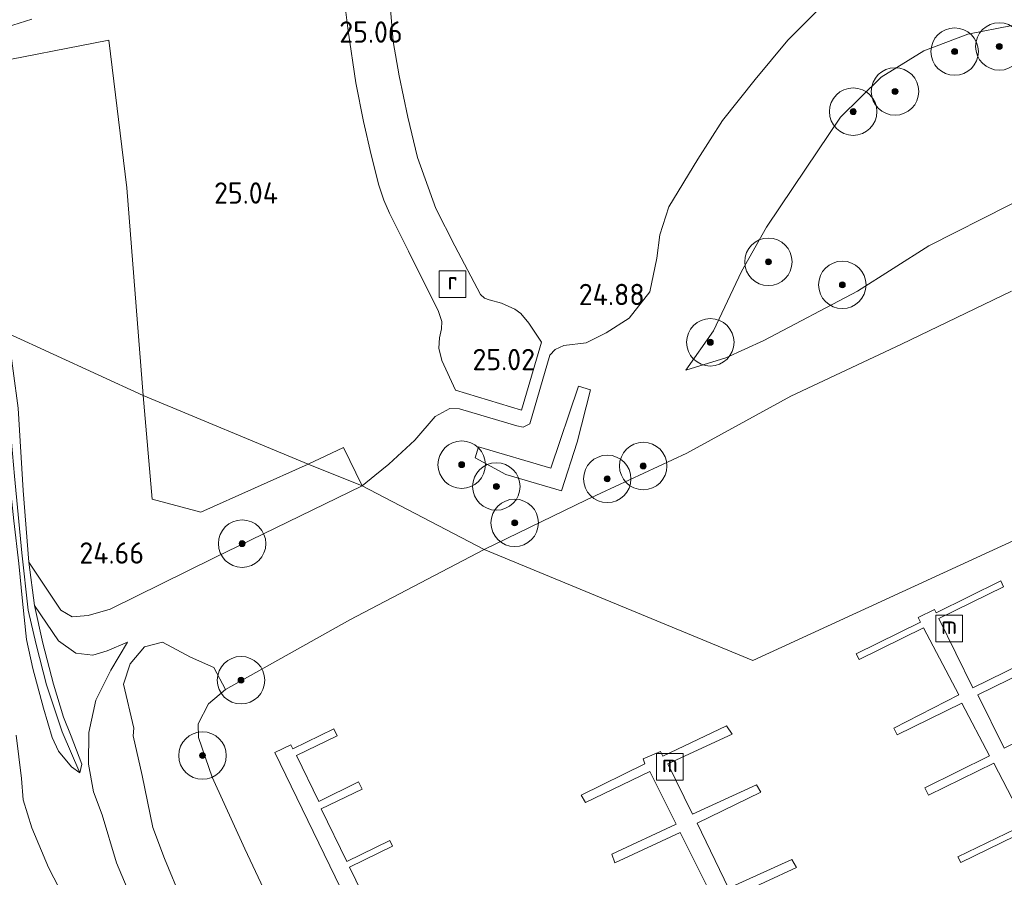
# Model space of a CAD drawing. Header units: metres. Extents: x 185049 to 189876, y 349292 to 352302.
# Tile 230 of 256: x 187889 to 187972, y 351543 to 351615. Entities that reach past the tile are written whole.
import ezdxf
from ezdxf.enums import TextEntityAlignment as Align

# ---------------------------------------------------------------- set-up
doc = ezdxf.new("R2010")
doc.units = ezdxf.units.M
for name, color, linetype, lineweight in [('B-WE-GR-BOOM-S', 90, 'Continuous', 25), ('B-WE-GR-GRAS-GV', 60, 'Continuous', 13), ('B-WE-GR-PERK-GV', 90, 'Continuous', 13), ('B-WE-GR-STRUIK-GV', 90, 'Continuous', 13), ('B-WE-GW-TALUD_KRUIN-G', 90, 'Continuous', 18), ('B-WE-GW-TALUD_TEEN-G', 90, 'Continuous', 18), ('B-WE-IE-MEUBILAIR_WATERWEGMEUBILAIR-S', 150, 'Continuous', 25), ('B-WE-IE-TERREINAFSCHEIDING_KUNSTMATIG_MUUR-GV', 90, 'Continuous', 18), ('B-WE-KW-KUNSTWERK_STEIGER-GV', 170, 'Continuous', 18), ('B-WE-OG-WATER_GREPPEL-G', 160, 'Continuous', 18), ('B-WE-OG-WATER_HAVEN-GV', 170, 'Continuous', 18), ('B-WE-OG-WATER_SLOOT-G', 120, 'Continuous', 18), ('B-WE-RI-GWA_RIOOLPUT-S', 30, 'Continuous', 25), ('B-WE-VH-VERHARDING_ASFALT-GV', 252, 'Continuous', 18), ('X-XX-AL-HOOGTELABEL-S', 7, 'Continuous', 25)]:
    doc.layers.add(name, color=color, linetype=linetype, lineweight=lineweight)
doc.styles.add('NLCS-ISO', font='NLCS-ISO.ttf')
doc.styles.add('NLCS-ISO-ANNOTATIVE-T18', font='NLCS-ISO.ttf', dxfattribs={"height": 1.8})

# ---------------------------------------------------------------- blocks, each defined once
blk = doc.blocks.new('SAL-HOOGTELABEL-SO')
at = {"color": 0, "linetype": 'ByBlock', "lineweight": -2, "style": 'NLCS-ISO-ANNOTATIVE-T18'}
blk.add_attdef('HOOGTE', text='', height=1.8, dxfattribs=at).set_placement((2.788, 0), align=Align.RIGHT)
blk = doc.blocks.new('SGR-BOOM_01-SO')
at = {"linetype": 'ByBlock', "lineweight": 18}
h = blk.add_hatch(color=0, dxfattribs=at)
h.dxf.hatch_style = 1
edge = h.paths.add_edge_path()
edge.add_arc((0, 0), 0.25, 0, 360)
at = {"color": 0, "linetype": 'ByBlock', "lineweight": 18}
for radius in [2, 0.25]:
    blk.add_circle((0, 0), radius, dxfattribs=at)
blk = doc.blocks.new('SIE-WATER_MEERPAAL-SO')
at = {"color": 0, "linetype": 'ByBlock', "lineweight": 18}
blk.add_lwpolyline([(-1.125, -1.125), (1.125, -1.125), (1.125, 1.125), (-1.125, 1.125)], close=True, dxfattribs=at)
at = {"color": 0, "linetype": 'ByBlock', "lineweight": 18, "style": 'NLCS-ISO'}
blk.add_text('m', height=1.5, dxfattribs=at).set_placement((0, 0.283), align=Align.MIDDLE_CENTER)
blk = doc.blocks.new('SRI-PUT_INSPECTIEPUT_RIOOLPUT-SO')
at = {"color": 0, "linetype": 'ByBlock', "lineweight": 18}
blk.add_lwpolyline([(-1.125, -1.125), (1.125, -1.125), (1.125, 1.125), (-1.125, 1.125)], close=True, dxfattribs=at)
at = {"color": 0, "linetype": 'ByBlock', "lineweight": 18, "style": 'NLCS-ISO'}
blk.add_text('r', height=1.5, dxfattribs=at).set_placement((0, 0.283), align=Align.MIDDLE_CENTER)

msp = doc.modelspace()

# ---------------------------------------------------------------- linework, layer by layer
at = {"layer": 'B-WE-GR-GRAS-GV'}
for points in [[(187915.932, 351617.381, 25.043), (187916.31, 351614.405, 25.047), (187916.942, 351610.023, 25.058), (187917.583, 351606.782, 25.094), (187918.248, 351603.974, 25.094), (187918.878, 351601.413, 25.094), (187919.314, 351600.155, 25.094), (187919.788, 351599.064, 25.094), (187921.397, 351595.843, 25.039), (187923.903, 351590.762, 25.015), (187924.198, 351589.932, 25.011), (187924.164, 351589.3, 25.011), (187923.988, 351588.554, 25.011), (187923.946, 351587.682, 25.007), (187924.196, 351586.645, 25.003), (187925.362, 351584.132, 24.995), (187930.905, 351582.459, 24.995), (187932.604, 351588.175, 24.999), (187931.517, 351589.791, 24.999), (187930.863, 351590.607, 25.015), (187930.355, 351590.972, 25.015), (187929.235, 351591.464, 25.015), (187928.191, 351591.737, 25.011), (187927.802, 351591.889, 25.011), (187927.461, 351592.191, 25.023), (187925.303, 351596.306, 25.055), (187923.684, 351599.431, 25.058), (187922.154, 351603.754, 25.051), (187921.339, 351607.148, 25.051), (187920.612, 351610.626, 25.035), (187920.083, 351613.531, 25.039), (187919.839, 351616.59, 25.011)], [(187955.872, 351616.122, 24.856), (187953.367, 351613.629, 24.856), (187950.623, 351610.313, 24.871), (187947.861, 351606.856, 24.871), (187945.772, 351603.613, 24.879), (187943.346, 351599.588, 24.887), (187942.571, 351597.226, 24.871), (187942.315, 351595.255, 24.84), (187941.717, 351592.413, 24.82), (187939.983, 351590.204, 24.808), (187938.062, 351588.973, 24.738), (187936.372, 351588.126, 24.734), (187934.495, 351587.885, 24.852), (187933.747, 351587.57, 24.923), (187933.307, 351587.085, 24.954), (187931.611, 351581.287, 25.001), (187931.048, 351581.002, 24.954), (187930.523, 351581.13, 24.954), (187925.689, 351582.564, 24.978), (187924.88, 351582.598, 24.978), (187923.627, 351581.912, 24.946), (187921.922, 351579.931, 24.911), (187919.724, 351577.888, 24.864), (187918.541, 351576.946, 24.793), (187917.482, 351576.062, 24.645), (187915.914, 351579.3, 24.978), (187912.926, 351577.899, 24.721), (187899.007, 351583.695, 24.921), (187897.647, 351601.175, 25.151), (187896.117, 351613.631, 25.131), (187885.451, 351611.558, 25.131)], [(187972.223, 351592.472, 20.886), (187962.935, 351588.003, 20.886), (187953.607, 351583.641, 20.886), (187944.851, 351578.834, 20.886), (187936.38, 351574.884, 20.886), (187927.755, 351570.696, 20.885), (187917.482, 351576.062, 24.645), (187918.541, 351576.946, 24.793), (187919.724, 351577.888, 24.864), (187921.922, 351579.931, 24.911), (187923.627, 351581.912, 24.946), (187924.88, 351582.598, 24.978), (187925.689, 351582.564, 24.978), (187930.523, 351581.13, 24.954), (187931.048, 351581.002, 24.954), (187931.611, 351581.287, 25.001), (187933.307, 351587.085, 24.954), (187933.747, 351587.57, 24.923), (187934.495, 351587.885, 24.852), (187936.372, 351588.126, 24.734), (187938.062, 351588.973, 24.738), (187939.983, 351590.204, 24.808), (187941.717, 351592.413, 24.82), (187942.315, 351595.255, 24.84), (187942.571, 351597.226, 24.871), (187943.346, 351599.588, 24.887), (187945.772, 351603.613, 24.879), (187947.861, 351606.856, 24.871), (187950.623, 351610.313, 24.871), (187953.367, 351613.629, 24.856), (187955.872, 351616.122, 24.856)], [(187884.798, 351613.884, 25.055), (187889.625, 351615.402, 25.047)], [(187899.779, 351537.166, 23.113), (187896.76, 351544.292, 23.113), (187895.571, 351548.339, 23.059), (187894.844, 351550.288, 23.05), (187894.425, 351552.619, 23.059), (187894.439, 351555.268, 23.059), (187895.032, 351558.006, 23.147), (187896.299, 351560.532, 23.214), (187897.695, 351562.9, 23.378), (187895.973, 351562.151, 23.424), (187894.784, 351561.81, 23.483), (187893.346, 351561.964, 23.571), (187891.871, 351563, 23.764), (187889.866, 351565.985, 23.944), (187889.395, 351569.628, 24.104), (187892.083, 351565.584, 24.481), (187893.03, 351565.043, 24.473), (187894.371, 351565.135, 24.49), (187896.248, 351565.682, 24.573), (187904.955, 351569.975, 24.636), (187917.482, 351576.062, 24.645), (187927.755, 351570.696, 20.885), (187916.451, 351564.77, 20.885), (187905.972, 351558.906, 20.885), (187904.968, 351560.747, 21.641), (187903.005, 351561.625, 22.646), (187900.658, 351562.886, 22.998), (187899.122, 351562.497, 23.05), (187897.935, 351561.072, 23.024), (187897.364, 351559.341, 22.706), (187898.221, 351555.655, 22.474), (187898.184, 351555.002, 22.38), (187898.925, 351551.661, 22.397), (187899.822, 351547.284, 22.431), (187900.829, 351544.675, 22.431), (187902.299, 351541.068, 22.5)], [(187888.527, 351569.526, 24.15), (187888.849, 351566.344, 24.015), (187889.192, 351563.121, 23.772), (187889.713, 351560.689, 23.474), (187890.624, 351557.343, 23.474), (187891.34, 351554.866, 23.432), (187891.893, 351553.694, 23.352), (187892.983, 351552.384, 23.231), (187893.677, 351551.895, 23.101), (187893.84, 351552.625, 22.971), (187892.962, 351554.971, 23.235), (187892.304, 351556.56, 23.386), (187891.454, 351559.363, 23.483), (187890.564, 351562.804, 23.718), (187889.866, 351565.985, 23.944), (187891.871, 351563, 23.764), (187893.346, 351561.964, 23.571), (187894.784, 351561.81, 23.483), (187895.973, 351562.151, 23.424), (187897.695, 351562.9, 23.378), (187896.299, 351560.532, 23.214), (187895.032, 351558.006, 23.147), (187894.439, 351555.268, 23.059), (187894.425, 351552.619, 23.059), (187894.844, 351550.288, 23.05), (187895.571, 351548.339, 23.059), (187896.76, 351544.292, 23.113), (187899.779, 351537.166, 23.113)], [(187893.346, 351539.434, 23.277), (187891.033, 351543.898, 23.264), (187889.623, 351547.241, 23.273), (187888.891, 351549.596, 23.281), (187888.771, 351551.395, 23.29), (187888.323, 351555.044, 23.399)]]:
    msp.add_polyline3d(points, dxfattribs=at)
for points in [[(187947.092, 351589.136, 22.922), (187944.767, 351585.814, 22.768), (187948.124, 351586.872, 22.682), (187951.328, 351588.322, 22.65), (187959.227, 351592.465, 22.682), (187965.253, 351596.287, 22.705), (187972.026, 351599.726, 22.729), (187979.375, 351603.55, 22.69), (187985.966, 351606.875, 22.698), (187991.242, 351609.748, 22.788), (187989.429, 351610.152, 22.804), (187986.758, 351611.026, 22.835), (187979.761, 351613.5, 22.93), (187975.719, 351614.493, 22.926), (187972.28, 351614.86, 22.934), (187968.548, 351614.13, 22.973), (187964.814, 351612.724, 22.934), (187961.234, 351610.512, 22.938), (187957.813, 351607.148, 22.946), (187954.914, 351602.851, 22.906), (187951.578, 351597.878, 22.938), (187949.446, 351594.135, 22.898)], [(187948.124, 351586.872, 22.682), (187944.767, 351585.814, 22.768), (187947.092, 351589.136, 22.922), (187949.446, 351594.135, 22.898), (187951.578, 351597.878, 22.938), (187954.914, 351602.851, 22.906), (187957.813, 351607.148, 22.946), (187961.234, 351610.512, 22.938), (187964.814, 351612.724, 22.934), (187968.548, 351614.13, 22.973), (187972.28, 351614.86, 22.934), (187975.719, 351614.493, 22.926), (187979.761, 351613.5, 22.93), (187986.758, 351611.026, 22.835), (187989.429, 351610.152, 22.804), (187991.242, 351609.748, 22.788), (187985.966, 351606.875, 22.698), (187979.375, 351603.55, 22.69), (187972.026, 351599.726, 22.729), (187965.253, 351596.287, 22.705), (187959.227, 351592.465, 22.682), (187951.328, 351588.322, 22.65)], [(187892.185, 351555.329, 23.046), (187893.677, 351551.895, 23.101), (187892.983, 351552.384, 23.231), (187891.893, 351553.694, 23.352), (187891.34, 351554.866, 23.432), (187890.624, 351557.343, 23.474), (187889.713, 351560.689, 23.474), (187889.192, 351563.121, 23.772), (187888.849, 351566.344, 24.015), (187888.527, 351569.526, 24.15), (187888.108, 351573.108, 24.301), (187887.639, 351577.651, 24.515), (187886.872, 351585.646, 24.766), (187886.202, 351589.935, 24.871), (187886.872, 351589.523, 24.704), (187887.753, 351581.659, 24.477), (187888.17, 351576.879, 24.326), (187888.799, 351570.432, 24.028), (187889.338, 351565.602, 23.785), (187890.014, 351562.709, 23.487), (187890.884, 351559.298, 23.294)], [(187893.84, 351552.625, 22.971), (187893.677, 351551.895, 23.101), (187892.185, 351555.329, 23.046), (187890.884, 351559.298, 23.294), (187890.014, 351562.709, 23.487), (187889.338, 351565.602, 23.785), (187888.799, 351570.432, 24.028), (187888.17, 351576.879, 24.326), (187887.753, 351581.659, 24.477), (187886.872, 351589.523, 24.704), (187887.649, 351588.922, 24.993), (187888.485, 351582.617, 24.829), (187888.895, 351575.671, 24.477), (187889.395, 351569.628, 24.104), (187889.866, 351565.985, 23.944), (187890.564, 351562.804, 23.718), (187891.454, 351559.363, 23.483), (187892.304, 351556.56, 23.386), (187892.962, 351554.971, 23.235)], [(187935.731, 351584.481, 23.588), (187933.398, 351577.549, 23.584), (187927.293, 351579.365, 23.588), (187926.995, 351578.425, 23.576), (187929.583, 351577.036, 22.705), (187934.287, 351575.653, 21.414), (187935.612, 351579.739, 22.607), (187936.716, 351584.15, 23.584)], [(187912.926, 351577.899, 24.721), (187903.889, 351573.863, 24.919), (187899.781, 351574.943, 24.887), (187899.007, 351583.695, 24.921)]]:
    msp.add_polyline3d(points, close=True, dxfattribs=at)
at = {"layer": 'B-WE-GR-PERK-GV'}
for points in [[(187897.647, 351601.175, 25.151), (187899.007, 351583.695, 24.921), (187887.649, 351588.922, 24.993), (187886.726, 351597.452, 25.005), (187885.528, 351609.327, 25.029), (187885.451, 351611.558, 25.131), (187896.117, 351613.631, 25.131)], [(187899.781, 351574.943, 24.887), (187903.889, 351573.863, 24.919), (187912.926, 351577.899, 24.721), (187917.482, 351576.062, 24.645), (187904.955, 351569.975, 24.636), (187896.248, 351565.682, 24.573), (187894.371, 351565.135, 24.49), (187893.03, 351565.043, 24.473), (187892.083, 351565.584, 24.481), (187889.395, 351569.628, 24.104), (187888.895, 351575.671, 24.477), (187888.485, 351582.617, 24.829), (187887.649, 351588.922, 24.993), (187899.007, 351583.695, 24.921)], [(187915.914, 351579.3, 24.978), (187917.482, 351576.062, 24.645), (187912.926, 351577.899, 24.721)]]:
    msp.add_polyline3d(points, close=True, dxfattribs=at)
at = {"layer": 'B-WE-GR-STRUIK-GV'}
msp.add_polyline3d([(187902.299, 351541.068, 22.5), (187900.829, 351544.675, 22.431), (187899.822, 351547.284, 22.431), (187898.925, 351551.661, 22.397), (187898.184, 351555.002, 22.38), (187898.221, 351555.655, 22.474), (187897.364, 351559.341, 22.706), (187897.935, 351561.072, 23.024), (187899.122, 351562.497, 23.05), (187900.658, 351562.886, 22.998), (187903.005, 351561.625, 22.646), (187904.968, 351560.747, 21.641), (187905.972, 351558.906, 20.885), (187904.526, 351557.685, 20.885), (187903.649, 351556.003, 20.885), (187903.693, 351554.871, 20.885), (187904.848, 351551.53, 20.885), (187907.604, 351545.481, 20.885), (187910.725, 351538.783, 20.885)], dxfattribs=at)
at = {"layer": 'B-WE-GW-TALUD_KRUIN-G'}
for points in [[(187955.872, 351616.122, 24.856), (187953.367, 351613.629, 24.856), (187950.623, 351610.313, 24.871), (187947.861, 351606.856, 24.871), (187945.772, 351603.613, 24.879), (187943.346, 351599.588, 24.887), (187942.571, 351597.226, 24.871), (187942.315, 351595.255, 24.84), (187941.717, 351592.413, 24.82), (187939.983, 351590.204, 24.808), (187938.062, 351588.973, 24.738), (187936.372, 351588.126, 24.734), (187934.495, 351587.885, 24.852), (187933.747, 351587.57, 24.923), (187933.307, 351587.085, 24.954), (187931.611, 351581.287, 25.001), (187931.048, 351581.002, 24.954), (187930.523, 351581.13, 24.954), (187925.689, 351582.564, 24.978), (187924.88, 351582.598, 24.978), (187923.627, 351581.912, 24.946), (187921.922, 351579.931, 24.911), (187919.724, 351577.888, 24.864), (187918.541, 351576.946, 24.793), (187917.482, 351576.062, 24.645)], [(187991.242, 351609.748, 22.788), (187985.966, 351606.875, 22.698), (187979.375, 351603.55, 22.69), (187972.026, 351599.726, 22.729), (187965.253, 351596.287, 22.705), (187959.227, 351592.465, 22.682), (187951.328, 351588.322, 22.65), (187948.124, 351586.872, 22.682), (187944.767, 351585.814, 22.768)], [(187917.482, 351576.062, 24.645), (187904.955, 351569.975, 24.636), (187896.248, 351565.682, 24.573), (187894.371, 351565.135, 24.49), (187893.03, 351565.043, 24.473), (187892.083, 351565.584, 24.481), (187889.395, 351569.628, 24.104)], [(187897.695, 351562.9, 23.378), (187896.299, 351560.532, 23.214), (187895.032, 351558.006, 23.147), (187894.439, 351555.268, 23.059), (187894.425, 351552.619, 23.059), (187894.844, 351550.288, 23.05), (187895.571, 351548.339, 23.059), (187896.76, 351544.292, 23.113), (187899.779, 351537.166, 23.113), (187902.83, 351530.314, 23.122), (187906.6, 351522.785, 23.092), (187912.323, 351509.083, 23.294)]]:
    msp.add_polyline3d(points, dxfattribs=at)
at = {"layer": 'B-WE-GW-TALUD_TEEN-G'}
for points in [[(187944.767, 351585.814, 22.768), (187947.092, 351589.136, 22.922), (187949.446, 351594.135, 22.898), (187951.578, 351597.878, 22.938), (187954.914, 351602.851, 22.906), (187957.813, 351607.148, 22.946), (187961.234, 351610.512, 22.938), (187964.814, 351612.724, 22.934), (187968.548, 351614.13, 22.973), (187972.28, 351614.86, 22.934), (187975.719, 351614.493, 22.926), (187979.761, 351613.5, 22.93), (187986.758, 351611.026, 22.835), (187989.429, 351610.152, 22.804), (187991.242, 351609.748, 22.788)], [(187889.866, 351565.985, 23.944), (187891.871, 351563, 23.764), (187893.346, 351561.964, 23.571), (187894.784, 351561.81, 23.483), (187895.973, 351562.151, 23.424), (187897.695, 351562.9, 23.378)]]:
    msp.add_polyline3d(points, dxfattribs=at)
at = {"layer": 'B-WE-IE-TERREINAFSCHEIDING_KUNSTMATIG_MUUR-GV'}
msp.add_polyline3d([(187935.612, 351579.739, 22.607), (187934.287, 351575.653, 21.414), (187929.583, 351577.036, 22.705), (187926.995, 351578.425, 23.576), (187927.293, 351579.365, 23.588), (187933.398, 351577.549, 23.584), (187935.731, 351584.481, 23.588), (187936.716, 351584.15, 23.584)], close=True, dxfattribs=at)
at = {"layer": 'B-WE-KW-KUNSTWERK_STEIGER-GV'}
for points in [[(187973.649, 351547.103, 21.33), (187967.933, 351544.33, 21.296), (187967.705, 351544.802, 21.296), (187973.398, 351547.549, 21.313), (187970.733, 351552.706, 21.313), (187965.225, 351549.995, 21.238), (187964.92, 351550.615, 21.238), (187970.35, 351553.309, 21.33), (187968.029, 351557.763, 21.313), (187962.57, 351555.075, 21.343), (187962.285, 351555.654, 21.343), (187967.773, 351558.458, 21.33), (187964.798, 351564.094, 21.368), (187959.378, 351561.425, 21.351), (187959.133, 351561.921, 21.355), (187964.534, 351564.58, 21.385), (187964.341, 351564.973, 21.385), (187965.726, 351565.655, 21.385), (187965.864, 351565.375, 21.385), (187971.315, 351568.059, 21.334), (187971.555, 351567.572, 21.347), (187966.08, 351564.876, 21.359), (187968.956, 351559.035, 21.347), (187974.399, 351561.715, 21.355)], [(187974.717, 351561.07, 21.355), (187969.385, 351558.445, 21.347), (187971.598, 351553.949, 21.334), (187977.089, 351556.652, 21.334)], [(187918.923, 351535.466, 21.347), (187910.113, 351553.595, 21.347), (187911.469, 351554.254, 21.347), (187911.638, 351553.905, 21.347), (187915.094, 351555.584, 21.351), (187915.378, 351555, 21.351), (187911.947, 351553.333, 21.376), (187913.821, 351549.478, 21.338), (187917.18, 351551.111, 21.221), (187917.471, 351550.511, 21.225), (187914.033, 351548.84, 21.296), (187916.181, 351544.42, 21.292), (187919.815, 351546.186, 21.296), (187920.048, 351545.706, 21.296), (187916.405, 351543.936, 21.296), (187918.537, 351539.548, 21.296)], [(187947.076, 351541.299, 21.226), (187944.274, 351546.861, 21.226), (187938.787, 351544.309, 21.226), (187938.516, 351545.018, 21.226), (187943.945, 351547.552, 21.226), (187941.741, 351552.002, 21.226), (187936.313, 351549.373, 21.226), (187935.946, 351549.986, 21.226), (187941.297, 351552.654, 21.226), (187941.162, 351553.057, 21.226), (187942.62, 351553.676, 21.226), (187942.813, 351553.292, 21.226), (187948.204, 351555.844, 21.226), (187948.667, 351555.135, 21.226), (187943.257, 351552.64, 21.226), (187945.325, 351548.401, 21.226), (187950.716, 351550.857, 21.226), (187951.083, 351550.244, 21.226), (187945.712, 351547.634, 21.226), (187948.361, 351542.148, 21.226), (187953.694, 351544.584, 21.226), (187954.08, 351543.913, 21.226), (187948.766, 351541.419, 21.226)]]:
    msp.add_polyline3d(points, dxfattribs=at)
at = {"layer": 'B-WE-OG-WATER_GREPPEL-G'}
msp.add_polyline3d([(187886.872, 351589.523, 24.704), (187887.753, 351581.659, 24.477), (187888.17, 351576.879, 24.326), (187888.799, 351570.432, 24.028), (187889.338, 351565.602, 23.785), (187890.014, 351562.709, 23.487), (187890.884, 351559.298, 23.294), (187892.185, 351555.329, 23.046), (187893.677, 351551.895, 23.101)], dxfattribs=at)
at = {"layer": 'B-WE-OG-WATER_HAVEN-GV'}
for points in [[(187972.766, 351571.638, 20.885), (187950.415, 351561.344, 20.885), (187927.755, 351570.696, 20.885), (187936.38, 351574.884, 20.886), (187944.851, 351578.834, 20.886), (187953.607, 351583.641, 20.886), (187962.935, 351588.003, 20.886), (187972.223, 351592.472, 20.886)], [(187974.084, 351512.051, 20.885), (187959.352, 351505.248, 20.885), (187947.156, 351499.425, 20.885), (187937.902, 351495.289, 20.885), (187935.479, 351495.072, 20.885), (187933.103, 351495.324, 20.885), (187930.747, 351496.08, 20.885), (187929.689, 351497.622, 20.885), (187925.254, 351508.418, 20.885), (187923.311, 351512.44, 20.944), (187922.48, 351514.16, 20.894), (187919.769, 351519.772, 20.885), (187915.054, 351529.563, 20.885), (187910.725, 351538.783, 20.885), (187907.604, 351545.481, 20.885), (187904.848, 351551.53, 20.885), (187903.693, 351554.871, 20.885), (187903.649, 351556.003, 20.885), (187904.526, 351557.685, 20.885), (187905.972, 351558.906, 20.885), (187916.451, 351564.77, 20.885), (187927.755, 351570.696, 20.885), (187950.415, 351561.344, 20.885), (187972.766, 351571.638, 20.885)]]:
    msp.add_polyline3d(points, dxfattribs=at)
at = {"layer": 'B-WE-OG-WATER_SLOOT-G'}
msp.add_polyline3d([(187886.202, 351589.935, 24.871), (187886.872, 351585.646, 24.766), (187887.639, 351577.651, 24.515), (187888.108, 351573.108, 24.301), (187888.527, 351569.526, 24.15), (187888.849, 351566.344, 24.015), (187889.192, 351563.121, 23.772), (187889.713, 351560.689, 23.474), (187890.624, 351557.343, 23.474), (187891.34, 351554.866, 23.432), (187891.893, 351553.694, 23.352), (187892.983, 351552.384, 23.231), (187893.677, 351551.895, 23.101), (187893.84, 351552.625, 22.971), (187892.962, 351554.971, 23.235), (187892.304, 351556.56, 23.386), (187891.454, 351559.363, 23.483), (187890.564, 351562.804, 23.718), (187889.866, 351565.985, 23.944), (187889.395, 351569.628, 24.104), (187888.895, 351575.671, 24.477), (187888.485, 351582.617, 24.829), (187887.649, 351588.922, 24.993)], dxfattribs=at)
at = {"layer": 'B-WE-VH-VERHARDING_ASFALT-GV'}
for points in [[(187889.625, 351615.402, 25.047), (187884.798, 351613.884, 25.055), (187882.392, 351613.128, 25.043), (187883.389, 351604.927, 25.062), (187884.192, 351595.784, 25.031), (187884.835, 351590.393, 24.968), (187879.995, 351592.842, 25.001), (187879.463, 351597.55, 25.098), (187878.648, 351604.825, 25.114), (187877.904, 351611.917, 25.086), (187875.683, 351611.214, 25.102), (187875.354, 351613.93, 25.098), (187877.623, 351614.589, 25.102), (187876.779, 351622.331, 25.082)], [(187919.839, 351616.59, 25.011), (187920.083, 351613.531, 25.039), (187920.612, 351610.626, 25.035), (187921.339, 351607.148, 25.051), (187922.154, 351603.754, 25.051), (187923.684, 351599.431, 25.058), (187925.303, 351596.306, 25.055), (187927.461, 351592.191, 25.023), (187927.802, 351591.889, 25.011), (187928.191, 351591.737, 25.011), (187929.235, 351591.464, 25.015), (187930.355, 351590.972, 25.015), (187930.863, 351590.607, 25.015), (187931.517, 351589.791, 24.999), (187932.604, 351588.175, 24.999), (187930.905, 351582.459, 24.995), (187925.362, 351584.132, 24.995), (187924.196, 351586.645, 25.003), (187923.946, 351587.682, 25.007), (187923.988, 351588.554, 25.011), (187924.164, 351589.3, 25.011), (187924.198, 351589.932, 25.011), (187923.903, 351590.762, 25.015), (187921.397, 351595.843, 25.039), (187919.788, 351599.064, 25.094), (187919.314, 351600.155, 25.094), (187918.878, 351601.413, 25.094), (187918.248, 351603.974, 25.094), (187917.583, 351606.782, 25.094), (187916.942, 351610.023, 25.058), (187916.31, 351614.405, 25.047), (187915.932, 351617.381, 25.043)], [(187888.323, 351555.044, 23.399), (187888.771, 351551.395, 23.29), (187888.891, 351549.596, 23.281), (187889.623, 351547.241, 23.273), (187891.033, 351543.898, 23.264), (187893.346, 351539.434, 23.277), (187898.085, 351529.964, 23.21), (187904.063, 351517.318, 23.269), (187909.072, 351505.868, 23.302), (187904.649, 351504.091, 23.29), (187900.199, 351513.59, 23.21), (187895.876, 351522.873, 23.239), (187891.732, 351531.619, 23.294), (187887.634, 351540.174, 23.294)]]:
    msp.add_polyline3d(points, dxfattribs=at)

# ---------------------------------------------------------------- block references
at = {"layer": 'B-WE-GR-BOOM-S'}
for p in [(187971.188, 351613.103, 22.827), (187967.424, 351612.669, 22.939), (187962.401, 351609.311, 22.715), (187958.872, 351607.609, 22.896), (187951.726, 351594.947, 22.827), (187957.956, 351593.007, 22.621), (187946.828, 351588.17, 22.913), (187925.87, 351577.854, 23.651), (187941.174, 351577.741, 20.971), (187938.142, 351576.656, 21.427), (187928.795, 351576.018, 22.741), (187930.341, 351572.949, 21.384), (187907.36, 351571.201, 24.565), (187907.268, 351559.687, 21.307), (187904.022, 351553.337, 20.903)]:
    msp.add_blockref('SGR-BOOM_01-SO', p, dxfattribs=at)
at = {"layer": 'B-WE-IE-MEUBILAIR_WATERWEGMEUBILAIR-S'}
for p in [(187966.961, 351564.046, 21.292), (187943.42, 351552.399, 21.309)]:
    msp.add_blockref('SIE-WATER_MEERPAAL-SO', p, dxfattribs=at)
at = {"layer": 'B-WE-RI-GWA_RIOOLPUT-S'}
msp.add_blockref('SRI-PUT_INSPECTIEPUT_RIOOLPUT-SO', (187925.107, 351593.075, 25.027), dxfattribs=at)
at = {"layer": 'X-XX-AL-HOOGTELABEL-S'}
for p, values in [((187918.109, 351613.416, 25.06), {'HOOGTE': '25.06'}), ((187907.6, 351599.85, 25.041), {'HOOGTE': '25.04'}), ((187938.511, 351591.298, 24.883), {'HOOGTE': '24.88'}), ((187929.265, 351585.813, 25.017), {'HOOGTE': '25.02'}), ((187896.309, 351569.511, 24.662), {'HOOGTE': '24.66'})]:
    msp.add_blockref('SAL-HOOGTELABEL-SO', p, dxfattribs=at).add_auto_attribs(values)

doc.saveas('drawing.dxf')
